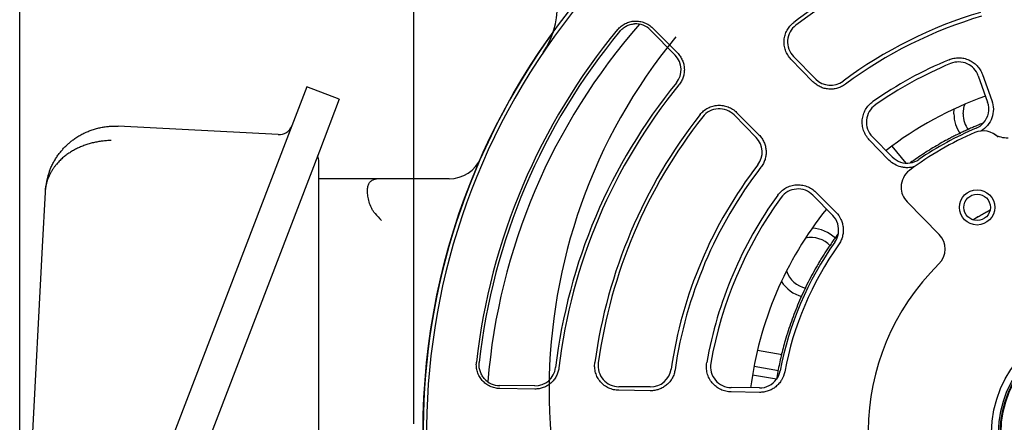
# Model space of a CAD drawing. Header units: inches. Extents: x 0.7 to 44, y 0 to 25.
# Tile 11 of 16: x 28.1 to 33.7, y 18.1 to 20.3. Entities that reach past the tile are written whole.
import ezdxf

# ---------------------------------------------------------------- set-up
doc = ezdxf.new("R2010")
doc.units = ezdxf.units.IN
doc.header["$MEASUREMENT"] = 0
doc.linetypes.add('SLD-Solid', pattern=[0])
doc.layers.add('DIMENSIONS', color=140, linetype='SLD-Solid', lineweight=25)
doc.layers.add('SLD-0', color=7, linetype='SLD-Solid', lineweight=25)
doc.styles.add('SLDTEXTSTYLE0', font='GOTHIC.TTF', dxfattribs={"width": 0.913})
doc.dimstyles.new('SLDDIMSTYLE0', dxfattribs={"dimtxt": 0.25, "dimasz": 0.3, "dimexe": 0, "dimexo": 0.0625, "dimgap": 0.0625, "dimtad": 0, "dimtih": 1, "dimtoh": 1, "dimrnd": 1e-09, "dimzin": 12, "dimdsep": 46, "dimtxsty": 'SLDTEXTSTYLE0', "dimsah": 1, "dimcen": 0.09, "dimadec": 0, "dimazin": 3, "dimtfac": 1, "dimtofl": 0, "dimtmove": 0, "dimatfit": 3, "dimfxl": 0, "dimfrac": 2, "dimtolj": 1, "dimtzin": 12, "dimarcsym": 0})

# ---------------------------------------------------------------- blocks, each defined once
blk = doc.blocks.new('_D_12')
at = {"layer": 'DIMENSIONS'}
for p, q in [((30.3513, 23.9616), (30.3513, 24.6702)), ((38.101, 23.5679), (38.101, 24.6702)), ((33.8105, 24.582), (33.7344, 24.582)), ((33.7344, 24.582), (33.7344, 24.1852)), ((34.6418, 24.582), (34.718, 24.582)), ((34.718, 24.582), (34.718, 24.1852)), ((30.3513, 24.5452), (33.6075, 24.5452)), ((38.101, 24.5452), (34.8449, 24.5452)), ((33.7344, 24.1852), (33.8105, 24.1852)), ((34.718, 24.1852), (34.6418, 24.1852)), ((30.3513, 18.0427), (30.3513, 23.7116)), ((38.101, 21.9759), (38.101, 23.3179)), ((38.101, 18.0427), (38.101, 21.7259))]:
    blk.add_line(p, q, dxfattribs=at)
for points in [[(30.3513, 24.5452), (30.6513, 24.4702), (30.6513, 24.6202)], [(38.101, 24.5452), (37.801, 24.6202), (37.801, 24.4702)]]:
    blk.add_solid(points, dxfattribs=at)
at = {"layer": 'DIMENSIONS', "char_height": 0.25, "attachment_point": 1, "style": 'SLDTEXTSTYLE0'}
for s, insert in [('7.75', (33.9029, 24.9522)), ('196.8', (33.8105, 24.5045))]:
    blk.add_mtext(s, dxfattribs=dict(at, insert=insert))
blk = doc.blocks.new('_D_16')
at = {"layer": 'DIMENSIONS'}
for p, q in [((28.1203, 16.6578), (28.1203, 23.9616)), ((34.2624, 18.0427), (34.2624, 23.9616)), ((32.1971, 23.8734), (32.1209, 23.8734)), ((32.1209, 23.8734), (32.1209, 23.4765)), ((33.0284, 23.8734), (33.1045, 23.8734)), ((33.1045, 23.8734), (33.1045, 23.4765)), ((28.1203, 23.8366), (31.994, 23.8366)), ((34.2624, 23.8366), (33.2314, 23.8366)), ((32.1209, 23.4765), (32.1971, 23.4765)), ((33.1045, 23.4765), (33.0284, 23.4765))]:
    blk.add_line(p, q, dxfattribs=at)
for points in [[(28.1203, 23.8366), (28.4203, 23.7616), (28.4203, 23.9116)], [(34.2624, 23.8366), (33.9624, 23.9116), (33.9624, 23.7616)]]:
    blk.add_solid(points, dxfattribs=at)
at = {"layer": 'DIMENSIONS', "char_height": 0.25, "attachment_point": 1, "style": 'SLDTEXTSTYLE0'}
for s, insert in [('6.14', (32.2895, 24.2435)), ('156.0', (32.1971, 23.7958))]:
    blk.add_mtext(s, dxfattribs=dict(at, insert=insert))

msp = doc.modelspace()

# ---------------------------------------------------------------- linework, layer by layer
for p, q in [((31.8309, 20.1298), (31.6921, 20.271)), ((31.7038, 20.2825), (31.8435, 20.1422)), ((32.6111, 19.979), (32.4866, 20.1072)), ((32.6266, 19.9942), (32.5013, 20.1216)), ((33.5472, 20.0122), (33.5999, 19.8635)), ((33.5702, 20.0203), (33.6237, 19.8719)), ((29.7459, 19.9503), (29.633, 19.6563)), ((29.9297, 19.8798), (29.7459, 19.9503)), ((29.9297, 19.8798), (29.8168, 19.5857)), ((32.2896, 19.663), (32.1644, 19.7905)), ((32.179, 19.8049), (32.3051, 19.6782)), ((33.4091, 19.7962), (33.4112, 19.8246)), ((29.5837, 19.6795), (28.678, 19.7269)), ((29.633, 19.6563), (28.3647, 16.352)), ((33.0415, 19.5357), (32.9301, 19.6504)), ((33.0596, 19.5535), (32.9476, 19.6676)), ((29.8168, 19.5857), (28.5484, 16.2814)), ((33.0567, 19.6134), (33.1363, 19.5185)), ((29.8092, 19.5577), (29.8076, 19.5618)), ((29.8136, 19.4297), (29.8136, 19.501)), ((30.1679, 19.4297), (29.8136, 19.4297)), ((29.8136, 19.1934), (29.8136, 19.4297)), ((30.551, 19.4297), (30.1679, 19.4297)), ((28.2643, 19.3544), (28.2481, 19.045)), ((32.6281, 19.3535), (32.7408, 19.2402)), ((32.7227, 19.2224), (32.6106, 19.3364)), ((33.3256, 19.1144), (33.1438, 19.2994)), ((33.5156, 19.1973), (33.6136, 19.2528)), ((29.8136, 16.7919), (29.8136, 19.1934)), ((28.2481, 19.045), (28.1347, 16.8812)), ((32.297, 18.4591), (32.4361, 18.4346)), ((32.2776, 18.3681), (32.4157, 18.3438)), ((32.4047, 18.2947), (32.2689, 18.3187)), ((31.0358, 18.2392), (30.8379, 18.2422)), ((31.036, 18.2569), (30.838, 18.2586)), ((31.6902, 18.2296), (31.5115, 18.2322)), ((31.6904, 18.2512), (31.5117, 18.2528)), ((32.3082, 18.2459), (32.1483, 18.2472)), ((32.308, 18.2204), (32.1481, 18.2228))]:
    msp.add_line(p, q)
at = {"flags": 128}
msp.add_lwpolyline([(33.4608, 19.7962), (33.4679, 19.8411), (33.4718, 19.8515)], dxfattribs=at)
for centre, radius in [((33.5404, 19.2678), 0.1), ((33.5404, 19.2678), 0.0748), ((34.2624, 17.9927), 0.6398), ((34.2624, 17.9927), 0.6004), ((34.2624, 17.9927), 0.5906), ((34.2624, 17.9927), 0.5866)]:
    msp.add_circle(centre, radius)
for centre, radius, start, end in [((34.2624, 17.9927), 2.9133, 106.018, 127.168), ((34.2624, 17.9927), 2.8937, 106.018, 127.168), ((30.6921, 20.4088), 0.4724, 325.9128, 34.4614), ((34.2624, 17.9927), 3.8386, 140.4323, 218.5723), ((34.2624, 17.9927), 2.4803, 106.4644, 126.6648), ((34.2624, 17.9927), 2.4579, 106.4644, 126.6648), ((34.2624, 17.9927), 3.5039, 138.7191, 175.2855), ((31.6079, 20.1882), 0.1181, 44.5023, 93.2395), ((32.5855, 20.2044), 0.1181, 127.168, 224.5023), ((34.2624, 17.9927), 3.8583, 144.0167, 214.9879), ((34.2624, 17.9927), 3.5786, 140.406, 173.5986), ((34.2624, 17.9927), 3.563, 140.406, 173.5986), ((31.7466, 20.047), 0.1181, 320.7652, 44.5023), ((34.2624, 17.9927), 2.2873, 112.6578, 124.9971), ((34.2624, 17.9927), 2.2638, 112.6578, 124.9971), ((33.4359, 19.9727), 0.1181, 19.5023, 112.6578), ((34.2624, 17.9927), 3.1299, 140.7652, 173.2394), ((34.2624, 17.9927), 3.1115, 140.7652, 173.2394), ((32.7108, 20.077), 0.1181, 224.5023, 306.6648), ((33.0318, 19.7503), 0.1181, 124.9971, 224.5023), ((34.2624, 17.9927), 2.0201, 109.5023, 127.7869), ((33.4885, 19.824), 0.1181, 318.2804, 19.5023), ((34.2624, 17.9927), 2.9133, 141.8367, 172.168), ((32.0801, 19.7077), 0.1181, 44.5023, 141.8367), ((33.606, 19.7962), 0.1969, 180, 214.8627), ((33.606, 19.7962), 0.1452, 180, 218.3734), ((34.2624, 17.9927), 2.8937, 141.8367, 172.168), ((33.4885, 19.824), 0.1181, 292.908, 318.2804), ((29.5878, 19.7581), 0.0787, 267, 339), ((34.2624, 17.9927), 1.8504, 113.4119, 126.6648), ((34.2624, 17.9927), 1.8701, 112.908, 124.2364), ((33.5741, 19.5823), 0.1181, 43.8445, 113.4119), ((32.2054, 19.5802), 0.1181, 322.3398, 44.5023), ((29.6955, 19.5259), 0.1181, 0, 16.6304), ((30.551, 19.6265), 0.1969, 270, 336.2396), ((33.1439, 19.6363), 0.1181, 224.5023, 278.864), ((33.1439, 19.6363), 0.1181, 278.864, 304.2364), ((34.2624, 17.9927), 2.4803, 142.3398, 171.6648), ((34.2624, 17.9927), 2.4579, 142.3398, 171.6648), ((33.228, 19.3822), 0.1181, 126.6648, 179.5023), ((30.1679, 19.2328), 0.1969, 90, 100.5122), ((32.5264, 19.2536), 0.1181, 44.5023, 144.0076), ((33.228, 19.3822), 0.1181, 179.5023, 224.5023), ((34.2624, 17.9927), 2.2873, 144.0076, 169.9971), ((34.2624, 17.9927), 2.2638, 144.0076, 169.9971), ((34.2624, 17.9927), 2.0201, 141.2177, 172.7869), ((32.6384, 19.1396), 0.1181, 350.1406, 44.5023), ((32.6003, 18.9523), 0.1969, 45.6927, 88.2949), ((32.6384, 19.1396), 0.1181, 324.7683, 350.1406), ((34.2624, 17.9927), 1.8701, 144.7683, 169.2364), ((32.6003, 18.9523), 0.1452, 41.753, 102.408), ((33.2414, 19.0316), 0.1181, 314.5023, 44.5023), ((34.2624, 17.9927), 1.8439, 144.7683, 169.2364), ((32.6003, 18.9523), 0.1452, 197.592, 258.4457), ((34.2624, 17.9927), 1.3386, 134.5023, 224.5023), ((32.6003, 18.9523), 0.1969, 211.7051, 254.5458), ((31.037, 18.375), 0.1181, 269.5023, 353.2394), ((31.5127, 18.3709), 0.1181, 172.168, 269.5023), ((31.6915, 18.3693), 0.1181, 269.5023, 351.6648), ((32.1494, 18.3653), 0.1181, 169.9971, 269.5023), ((32.3092, 18.364), 0.1181, 323.864, 349.2364), ((30.839, 18.3767), 0.1181, 220.7651, 269.5023), ((32.3092, 18.364), 0.1181, 269.5023, 323.864)]:
    msp.add_arc(centre, radius, start, end)
for points, knots in [([(31.5049, 20.2734), (31.5109, 20.2807), (31.5175, 20.2872), (31.5321, 20.2988), (31.5402, 20.3039), (31.5569, 20.3123), (31.5656, 20.3155), (31.5838, 20.3202), (31.5931, 20.3216), (31.6117, 20.3225), (31.6211, 20.3219), (31.6396, 20.3189), (31.6486, 20.3164), (31.6659, 20.3097), (31.6744, 20.3053), (31.69, 20.2951), (31.6972, 20.2892), (31.7038, 20.2825)], [0, 0, 0, 0, 0.125, 0.125, 0.25, 0.25, 0.375, 0.375, 0.5, 0.5, 0.625, 0.625, 0.75, 0.75, 0.875, 0.875, 1, 1, 1, 1]), ([(31.5169, 20.2635), (31.5221, 20.2698), (31.5278, 20.2754), (31.5404, 20.2855), (31.5473, 20.29), (31.5618, 20.2973), (31.5693, 20.3001), (31.5849, 20.3044), (31.593, 20.3057), (31.6012, 20.3061)], [0, 0, 0, 0, 0.25, 0.25, 0.5, 0.5, 0.75, 0.75, 1, 1, 1, 1]), ([(32.4866, 20.1072), (32.4798, 20.1143), (32.4738, 20.122), (32.4634, 20.1384), (32.4591, 20.1474), (32.4524, 20.1657), (32.4501, 20.1752), (32.4474, 20.1946), (32.4471, 20.2045), (32.4486, 20.2239), (32.4504, 20.2336), (32.4559, 20.2524), (32.4596, 20.2614), (32.469, 20.2786), (32.4746, 20.2868), (32.4873, 20.3015), (32.4944, 20.3082), (32.5023, 20.3142)], [0, 0, 0, 0, 0.125, 0.125, 0.25, 0.25, 0.375, 0.375, 0.5, 0.5, 0.625, 0.625, 0.75, 0.75, 0.875, 0.875, 1, 1, 1, 1]), ([(31.8435, 20.1422), (31.8494, 20.1363), (31.8546, 20.1299), (31.8639, 20.1163), (31.868, 20.109), (31.8747, 20.0938), (31.8774, 20.0859), (31.8812, 20.0699), (31.8824, 20.0616), (31.8832, 20.0449), (31.8829, 20.0365), (31.8806, 20.0201), (31.8788, 20.012), (31.8736, 19.9962), (31.8703, 19.9885), (31.8623, 19.974), (31.8577, 19.9672), (31.8524, 19.9607)], [0, 0, 0, 0, 0.125, 0.125, 0.25, 0.25, 0.375, 0.375, 0.5, 0.5, 0.625, 0.625, 0.75, 0.75, 0.875, 0.875, 1, 1, 1, 1]), ([(33.3813, 20.1034), (33.3903, 20.1071), (33.3995, 20.1099), (33.4183, 20.1136), (33.428, 20.1145), (33.4472, 20.1143), (33.4567, 20.1132), (33.4755, 20.1092), (33.4848, 20.1061), (33.5023, 20.0984), (33.5107, 20.0937), (33.5265, 20.0825), (33.5337, 20.0762), (33.5468, 20.0622), (33.5527, 20.0545), (33.5627, 20.038), (33.5669, 20.0294), (33.5702, 20.0203)], [0, 0, 0, 0, 0.125, 0.125, 0.25, 0.25, 0.375, 0.375, 0.5, 0.5, 0.625, 0.625, 0.75, 0.75, 0.875, 0.875, 1, 1, 1, 1]), ([(32.7947, 19.9642), (32.788, 19.9592), (32.7808, 19.9548), (32.7659, 19.9474), (32.758, 19.9443), (32.7418, 19.9397), (32.7336, 19.9381), (32.717, 19.9365), (32.7085, 19.9364), (32.6917, 19.9377), (32.6835, 19.9391), (32.6674, 19.9434), (32.6594, 19.9464), (32.6442, 19.9535), (32.6371, 19.9577), (32.6235, 19.9674), (32.617, 19.9729), (32.6111, 19.979)], [0, 0, 0, 0, 0.125, 0.125, 0.25, 0.25, 0.375, 0.375, 0.5, 0.5, 0.625, 0.625, 0.75, 0.75, 0.875, 0.875, 1, 1, 1, 1]), ([(31.9718, 19.7928), (31.9779, 19.8006), (31.9847, 19.8076), (31.9997, 19.82), (32.008, 19.8255), (32.0253, 19.8346), (32.0344, 19.8382), (32.0533, 19.8434), (32.0631, 19.845), (32.0825, 19.8461), (32.0924, 19.8456), (32.1117, 19.8426), (32.1211, 19.8401), (32.1394, 19.8331), (32.1482, 19.8286), (32.1645, 19.818), (32.1721, 19.8119), (32.179, 19.8049)], [0, 0, 0, 0, 0.125, 0.125, 0.25, 0.25, 0.375, 0.375, 0.5, 0.5, 0.625, 0.625, 0.75, 0.75, 0.875, 0.875, 1, 1, 1, 1]), ([(32.9301, 19.6504), (32.9229, 19.6578), (32.9166, 19.6659), (32.9059, 19.6833), (32.9014, 19.6927), (32.8946, 19.712), (32.8922, 19.722), (32.8897, 19.7424), (32.8895, 19.7528), (32.8915, 19.7731), (32.8935, 19.7834), (32.8998, 19.8029), (32.904, 19.8123), (32.9143, 19.8301), (32.9205, 19.8385), (32.9343, 19.8535), (32.9421, 19.8604), (32.9506, 19.8663)], [0, 0, 0, 0, 0.125, 0.125, 0.25, 0.25, 0.375, 0.375, 0.5, 0.5, 0.625, 0.625, 0.75, 0.75, 0.875, 0.875, 1, 1, 1, 1]), ([(33.6237, 19.8719), (33.6294, 19.8562), (33.6322, 19.8401), (33.6323, 19.8067), (33.6295, 19.7905), (33.6182, 19.7591), (33.61, 19.7447), (33.5888, 19.719), (33.5763, 19.7083), (33.5619, 19.6998)], [0, 0, 0, 0, 0.25, 0.25, 0.5, 0.5, 0.75, 0.75, 1, 1, 1, 1]), ([(33.5767, 19.7454), (33.5685, 19.7422), (33.5522, 19.7357), (33.5279, 19.7256), (33.5038, 19.7152), (33.4798, 19.7044), (33.456, 19.6934), (33.4323, 19.6819), (33.4088, 19.6702), (33.3854, 19.6581), (33.356, 19.6423), (33.3209, 19.6226), (33.2802, 19.5984), (33.2401, 19.5732), (33.2007, 19.547), (33.1749, 19.5288), (33.1621, 19.5196)], [0, 0, 0, 0, 0.055602, 0.111168, 0.166707, 0.222231, 0.277751, 0.333277, 0.388821, 0.444393, 0.500004, 0.60006, 0.700023, 0.799959, 0.89993, 1, 1, 1, 1]), ([(28.2899, 19.4749), (28.2915, 19.4789), (28.2946, 19.4869), (28.2998, 19.4986), (28.3053, 19.51), (28.3111, 19.5211), (28.3171, 19.5319), (28.3234, 19.5423), (28.33, 19.5524), (28.3367, 19.5622), (28.3436, 19.5716), (28.3507, 19.5807), (28.358, 19.5895), (28.3654, 19.5979), (28.3729, 19.606), (28.3806, 19.6137), (28.3883, 19.6212), (28.3961, 19.6283), (28.404, 19.6351), (28.4119, 19.6416), (28.4199, 19.6478), (28.4323, 19.657), (28.4496, 19.6685), (28.4723, 19.6816), (28.4956, 19.693), (28.5193, 19.7028), (28.5435, 19.7109), (28.5679, 19.7174), (28.5924, 19.7223), (28.617, 19.7257), (28.6334, 19.7267), (28.6416, 19.7272)], [0, 0, 0, 0, 0.02838, 0.056406, 0.084079, 0.111398, 0.138363, 0.164974, 0.191232, 0.217135, 0.242686, 0.267882, 0.292725, 0.317215, 0.341351, 0.365134, 0.388563, 0.411639, 0.434361, 0.456731, 0.478747, 0.50041, 0.557892, 0.614878, 0.67137, 0.727368, 0.782875, 0.83789, 0.892415, 0.946451, 1, 1, 1, 1]), ([(28.6416, 19.7272), (28.6456, 19.7273), (28.6537, 19.7275), (28.6659, 19.7275), (28.674, 19.7271), (28.678, 19.7269)], [0, 0, 0, 0, 0.333027, 0.666355, 1, 1, 1, 1]), ([(32.3051, 19.6782), (32.311, 19.6722), (32.3164, 19.6658), (32.3258, 19.6521), (32.3299, 19.6447), (32.3369, 19.6294), (32.3396, 19.6215), (32.3436, 19.6053), (32.3449, 19.597), (32.346, 19.5802), (32.3458, 19.5717), (32.3438, 19.5551), (32.3421, 19.5469), (32.3372, 19.5308), (32.334, 19.523), (32.3263, 19.5081), (32.3218, 19.5011), (32.3166, 19.4944)], [0, 0, 0, 0, 0.125, 0.125, 0.25, 0.25, 0.375, 0.375, 0.5, 0.5, 0.625, 0.625, 0.75, 0.75, 0.875, 0.875, 1, 1, 1, 1]), ([(33.6361, 19.6829), (33.648, 19.6756), (33.6608, 19.67), (33.6877, 19.6627), (33.7016, 19.661), (33.7155, 19.6617)], [0, 0, 0, 0, 0.5, 0.5, 1, 1, 1, 1]), ([(28.6373, 19.6461), (28.6332, 19.6459), (28.6249, 19.6457), (28.6125, 19.6449), (28.6, 19.6439), (28.5875, 19.6425), (28.575, 19.6408), (28.5625, 19.6387), (28.55, 19.6363), (28.5376, 19.6336), (28.5253, 19.6305), (28.513, 19.6271), (28.5008, 19.6234), (28.4888, 19.6192), (28.4768, 19.6148), (28.465, 19.61), (28.4534, 19.6048), (28.4419, 19.5993), (28.4306, 19.5934), (28.4195, 19.5872), (28.4087, 19.5807), (28.3981, 19.5738), (28.3878, 19.5666), (28.3779, 19.5591), (28.3682, 19.5513), (28.3586, 19.5429), (28.3489, 19.5337), (28.3392, 19.5238), (28.3295, 19.5129), (28.3201, 19.5012), (28.3109, 19.4886), (28.3021, 19.475), (28.2938, 19.4606), (28.2863, 19.4451), (28.2795, 19.4287), (28.2738, 19.4114), (28.2692, 19.3932), (28.2658, 19.3741), (28.2648, 19.361), (28.2643, 19.3544)], [0, 0, 0, 0, 0.021349, 0.0428266, 0.0644328, 0.0861678, 0.1080318, 0.1300248, 0.152147, 0.1743986, 0.1967795, 0.21929, 0.2419302, 0.2647002, 0.2876001, 0.31063, 0.3337901, 0.3570804, 0.380501, 0.4040521, 0.4277337, 0.451546, 0.475489, 0.4995629, 0.5229084, 0.5476847, 0.5738918, 0.6015299, 0.6305991, 0.6610992, 0.6930305, 0.7263928, 0.7611863, 0.7974108, 0.8350665, 0.8741532, 0.9146711, 0.95662, 1, 1, 1, 1]), ([(29.8136, 19.501), (29.8136, 19.5089), (29.8136, 19.5152), (29.8136, 19.5237), (29.8136, 19.5259), (29.8136, 19.5259)], [0, 0, 0, 0, 0.5, 0.5, 1, 1, 1, 1]), ([(33.1876, 19.4989), (33.1749, 19.4948), (33.1619, 19.4927), (33.142, 19.4921), (33.1353, 19.4923), (33.1222, 19.4938), (33.1157, 19.4949), (33.0966, 19.4998), (33.0841, 19.5048), (33.0613, 19.518), (33.0508, 19.5262), (33.0415, 19.5357)], [0, 0, 0, 0, 0.25, 0.25, 0.375, 0.375, 0.5, 0.5, 0.75, 0.75, 1, 1, 1, 1]), ([(30.132, 19.2328), (30.1277, 19.2376), (30.1239, 19.2428), (30.1171, 19.2535), (30.1141, 19.2591), (30.106, 19.276), (30.102, 19.2873), (30.0956, 19.3097), (30.0933, 19.3208), (30.0902, 19.3415), (30.0895, 19.3514), (30.0895, 19.3697), (30.0902, 19.378), (30.0933, 19.3929), (30.0956, 19.3995), (30.102, 19.4106), (30.106, 19.4151), (30.1141, 19.4204), (30.1171, 19.422), (30.1239, 19.4245), (30.1276, 19.4255), (30.132, 19.4264)], [0, 0, 0, 0, 0.0625, 0.0625, 0.125, 0.125, 0.25, 0.25, 0.375, 0.375, 0.5, 0.5, 0.625, 0.625, 0.75, 0.75, 0.875, 0.875, 0.9375, 0.9375, 1, 1, 1, 1]), ([(32.4118, 19.3368), (32.4179, 19.3452), (32.4248, 19.3528), (32.4401, 19.3664), (32.4487, 19.3725), (32.4666, 19.3825), (32.476, 19.3865), (32.4958, 19.3924), (32.5059, 19.3943), (32.5263, 19.3959), (32.5368, 19.3956), (32.5571, 19.3927), (32.567, 19.3902), (32.5863, 19.3831), (32.5955, 19.3784), (32.6127, 19.3674), (32.6208, 19.3609), (32.6281, 19.3535)], [0, 0, 0, 0, 0.125, 0.125, 0.25, 0.25, 0.375, 0.375, 0.5, 0.5, 0.625, 0.625, 0.75, 0.75, 0.875, 0.875, 1, 1, 1, 1]), ([(32.7408, 19.2402), (32.7527, 19.2283), (32.7622, 19.2146), (32.7728, 19.1917), (32.7756, 19.1839), (32.7799, 19.1678), (32.7813, 19.1596), (32.7827, 19.1428), (32.7827, 19.1345), (32.7812, 19.1179), (32.7797, 19.1096), (32.7753, 19.0934), (32.7725, 19.0856), (32.7654, 19.0705), (32.7612, 19.0633), (32.7563, 19.0564)], [0, 0, 0, 0, 0.25, 0.25, 0.375, 0.375, 0.5, 0.5, 0.625, 0.625, 0.75, 0.75, 0.875, 0.875, 1, 1, 1, 1]), ([(33.5156, 19.1973), (33.5232, 19.202), (33.5309, 19.2067), (33.547, 19.2162), (33.5556, 19.2212), (33.5726, 19.2308), (33.5812, 19.2356), (33.5977, 19.2444), (33.6057, 19.2487), (33.6136, 19.2528)], [0, 0, 0, 0, 0.25, 0.25, 0.5, 0.5, 0.75, 0.75, 1, 1, 1, 1]), ([(32.7548, 19.1194), (32.7492, 19.1118), (32.738, 19.0967), (32.7217, 19.0738), (32.7057, 19.0506), (32.69, 19.0272), (32.6747, 19.0035), (32.6597, 18.9796), (32.6451, 18.9555), (32.6165, 18.9067), (32.5763, 18.8316), (32.5288, 18.7284), (32.4876, 18.6226), (32.4598, 18.5362), (32.4418, 18.4707), (32.4309, 18.427), (32.421, 18.383), (32.4121, 18.3388), (32.4071, 18.3091), (32.4046, 18.2943)], [0, 0, 0, 0, 0.0311609, 0.0623016, 0.0934291, 0.1245503, 0.1556722, 0.1868018, 0.2179462, 0.2491123, 0.3745452, 0.5000018, 0.6254348, 0.7508913, 0.8007379, 0.8505435, 0.9003366, 0.9501459, 1, 1, 1, 1]), ([(30.8379, 18.2422), (30.8284, 18.2423), (30.8192, 18.2434), (30.8011, 18.2475), (30.7921, 18.2506), (30.7752, 18.2583), (30.7672, 18.2631), (30.7522, 18.2742), (30.7452, 18.2806), (30.7329, 18.2945), (30.7274, 18.3022), (30.7182, 18.3185), (30.7145, 18.327), (30.7088, 18.3448), (30.7069, 18.3541), (30.7051, 18.3728), (30.7051, 18.3823), (30.7062, 18.3916)], [0, 0, 0, 0, 0.125, 0.125, 0.25, 0.25, 0.375, 0.375, 0.5, 0.5, 0.625, 0.625, 0.75, 0.75, 0.875, 0.875, 1, 1, 1, 1]), ([(30.7496, 18.2996), (30.7442, 18.3058), (30.7396, 18.3125), (30.7317, 18.3267), (30.7286, 18.3341), (30.7238, 18.3495), (30.7222, 18.3575), (30.7207, 18.3736), (30.7207, 18.3818), (30.7217, 18.3899)], [0, 0, 0, 0, 0.25, 0.25, 0.5, 0.5, 0.75, 0.75, 1, 1, 1, 1]), ([(31.1726, 18.3589), (31.1716, 18.3506), (31.1699, 18.3425), (31.1649, 18.3267), (31.1617, 18.319), (31.154, 18.3042), (31.1494, 18.2973), (31.1392, 18.2843), (31.1334, 18.2782), (31.1209, 18.2673), (31.1142, 18.2625), (31.1, 18.254), (31.0924, 18.2504), (31.0769, 18.2447), (31.0689, 18.2426), (31.0525, 18.2398), (31.0442, 18.2391), (31.0358, 18.2392)], [0, 0, 0, 0, 0.125, 0.125, 0.25, 0.25, 0.375, 0.375, 0.5, 0.5, 0.625, 0.625, 0.75, 0.75, 0.875, 0.875, 1, 1, 1, 1]), ([(31.5115, 18.2322), (31.5017, 18.2323), (31.492, 18.2335), (31.473, 18.2379), (31.4637, 18.2411), (31.446, 18.2494), (31.4377, 18.2544), (31.422, 18.2663), (31.4148, 18.273), (31.4021, 18.2878), (31.3965, 18.2959), (31.3871, 18.3131), (31.3834, 18.3221), (31.3779, 18.3409), (31.3761, 18.3507), (31.3746, 18.3701), (31.3749, 18.3799), (31.3763, 18.3897)], [0, 0, 0, 0, 0.125, 0.125, 0.25, 0.25, 0.375, 0.375, 0.5, 0.5, 0.625, 0.625, 0.75, 0.75, 0.875, 0.875, 1, 1, 1, 1]), ([(31.8305, 18.349), (31.8293, 18.3406), (31.8273, 18.3324), (31.822, 18.3166), (31.8186, 18.3089), (31.8104, 18.2941), (31.8057, 18.2872), (31.7951, 18.2743), (31.7892, 18.2683), (31.7764, 18.2574), (31.7696, 18.2526), (31.7551, 18.2442), (31.7474, 18.2406), (31.7317, 18.2349), (31.7236, 18.2328), (31.7071, 18.2301), (31.6987, 18.2294), (31.6902, 18.2296)], [0, 0, 0, 0, 0.125, 0.125, 0.25, 0.25, 0.375, 0.375, 0.5, 0.5, 0.625, 0.625, 0.75, 0.75, 0.875, 0.875, 1, 1, 1, 1]), ([(32.1481, 18.2228), (32.1378, 18.2229), (32.1276, 18.2242), (32.1077, 18.2289), (32.0979, 18.2323), (32.0794, 18.2412), (32.0707, 18.2466), (32.0545, 18.2593), (32.0471, 18.2665), (32.034, 18.2822), (32.0283, 18.2909), (32.0189, 18.3092), (32.0152, 18.3187), (32.0099, 18.3386), (32.0083, 18.3489), (32.0075, 18.3694), (32.0081, 18.3797), (32.0099, 18.3899)], [0, 0, 0, 0, 0.125, 0.125, 0.25, 0.25, 0.375, 0.375, 0.5, 0.5, 0.625, 0.625, 0.75, 0.75, 0.875, 0.875, 1, 1, 1, 1]), ([(32.451, 18.337), (32.4478, 18.3204), (32.4419, 18.3048), (32.429, 18.2831), (32.4241, 18.2764), (32.4132, 18.2638), (32.4072, 18.2579), (32.3942, 18.2473), (32.3873, 18.2427), (32.3728, 18.2346), (32.3651, 18.2311), (32.3492, 18.2256), (32.3412, 18.2236), (32.3248, 18.2209), (32.3164, 18.2203), (32.308, 18.2204)], [0, 0, 0, 0, 0.25, 0.25, 0.375, 0.375, 0.5, 0.5, 0.625, 0.625, 0.75, 0.75, 0.875, 0.875, 1, 1, 1, 1])]:
    msp.add_open_spline(points, degree=3, knots=knots)
for points in [[(28.2899, 19.4749), (28.2751, 19.4364), (28.2664, 19.3956), (28.2643, 19.3544)], [(30.132, 19.2328), (30.1439, 19.2197), (30.1559, 19.2066), (30.1679, 19.1934)]]:
    msp.add_open_spline(points, degree=3)
at = {"layer": 'SLD-0'}
msp.add_circle((34.2624, 17.9927), 3.8583, dxfattribs=at)
for centre, radius, start, end in [((34.2624, 17.9927), 3.8386, 140.4323, 218.5723), ((34.2669, 18.2313), 3.1496, 140.5514, 219.0616)]:
    msp.add_arc(centre, radius, start, end, dxfattribs=at)

# ---------------------------------------------------------------- dimensions: what is measured, and where the dimension line sits
at = {"layer": 'DIMENSIONS'}
for base, p1, p2, picture, middle in [((38.101, 24.5452), (30.3513, 17.9927), (38.101, 17.9927), '_D_12', (34.2262, 24.5452)), ((28.1203, 23.8366), (34.2624, 17.9927), (28.1203, 16.6078), '_D_16', (32.6127, 23.8366))]:
    dim = msp.add_linear_dim(base=base, p1=p1, p2=p2, dimstyle='SLDDIMSTYLE0', dxfattribs=at)
    dim.commit()
    dim.dimension.update_dxf_attribs({"geometry": picture, "text_midpoint": middle, "dimtype": 160})

doc.saveas('drawing.dxf')
